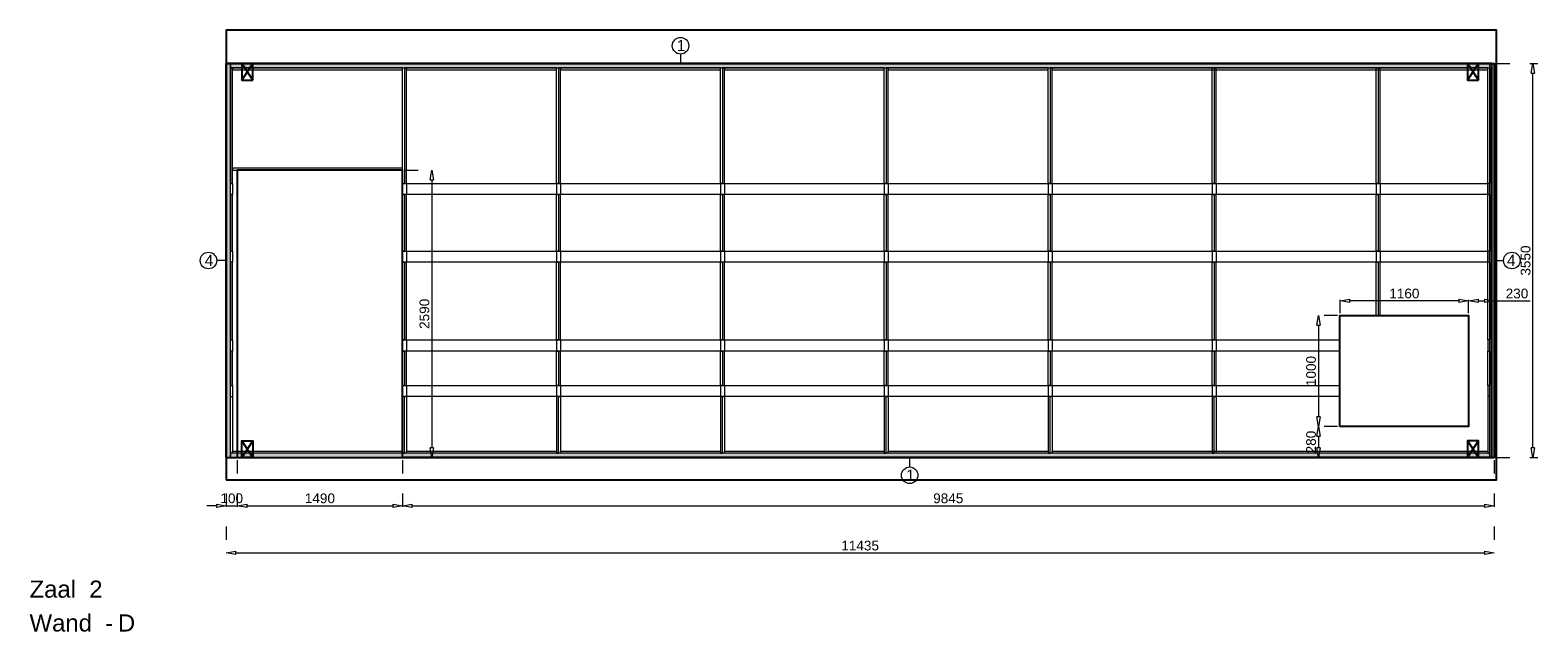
# Model space of a CAD drawing. Header units: millimetres. Extents: x 0 to 331873, y -101826 to 236919.
# Tile 26 of 57: x 103990 to 117587, y 21469 to 26889. Entities that reach past the tile are written whole.
import ezdxf

# ---------------------------------------------------------------- set-up
doc = ezdxf.new("R2010")
doc.units = ezdxf.units.MM
doc.header["$LTSCALE"] = 10
doc.linetypes.add('ACAD_ISO03W100', pattern=[30, 12, -18])
doc.linetypes.add('HIDDEN2', pattern=[0.1875, 0.125, -0.0625])
for name, color, linetype in [('$ dim', 1, 'Continuous'), ('$ symbolen', 8, 'Continuous'), ('40-h', 221, 'Continuous'), ('^ Bwkundig-bestaand', 250, 'Continuous'), ('DIM-DIM', 7, 'Continuous')]:
    doc.layers.add(name, color=color, linetype=linetype)
for name, color, linetype, lineweight in [('25-Staal-B', 150, 'Continuous', 25), ('40x120', 6, 'Continuous', 0), ('^ 0-Hout', 86, 'Continuous', 0), ('^ 0-Staal', 50, 'Continuous', 0), ('^ 0-Staal-txt', 7, 'Continuous', 0), ('s-horizontaal', 122, 'Continuous', 0)]:
    doc.layers.add(name, color=color, linetype=linetype, lineweight=lineweight)
doc.layers.add('omtrekwand', color=3, linetype='Continuous', plot=False)
doc.layers.get('$ dim').off()
doc.styles.add('Arial', font='arial.ttf')
doc.styles.get("Standard").update_dxf_attribs({"font": 'arial.ttf'})
doc.dimstyles.new('dim-11', dxfattribs={"dimscale": 35, "dimtxt": 2.5, "dimasz": 2.5, "dimexe": 1.25, "dimexo": 0.625, "dimtad": 1, "dimdec": 0, "dimtxsty": 'Arial', "dimblk": 'CLOSEDBLANK', "dimcen": 3, "dimclrd": 252, "dimclre": 252, "dimclrt": 7, "dimadec": 0, "dimazin": 0, "dimtfac": 1, "dimtdec": 0, "dimtmove": 0, "dimatfit": 3, "dimldrblk": 'CLOSEDBLANK', "dimfxl": 1, "dimlwd": 0, "dimlwe": 0, "dimarcsym": 0})
pattern_1 = [(0, (-119322.8295, -29662.964), (0.79375, 1.5875), [0, -1.5875])]

# ---------------------------------------------------------------- blocks, each defined once
blk = doc.blocks.new('_ClosedBlank')
at = {"color": 0, "linetype": 'ByBlock', "lineweight": -2}
for p, q in [((-1, 0.17), (0, 0)), ((-1, 0.17), (-1, -0.17)), ((0, 0), (-1, -0.17))]:
    blk.add_line(p, q, dxfattribs=at)
blk = doc.blocks.new('*D1047')
at = {"layer": 'Defpoints', "color": 0, "transparency": 16777216}
for p in [(134439, -61258), (134539, -61258), (134539, -61692)]:
    blk.add_point(p, dxfattribs=at)
at = {"layer": 'DIM-DIM', "color": 252, "linetype": 'ACAD_ISO03W100', "lineweight": 0, "transparency": 16777216}
for p, q in [((134439, -61280), (134439, -61736)), ((134539, -61280), (134539, -61736))]:
    blk.add_line(p, q, dxfattribs=at)
at = {"layer": 'DIM-DIM', "color": 252, "lineweight": 0, "transparency": 16777216}
for p, q in [((134351, -61692), (134264, -61692)), ((134439, -61692), (134539, -61692)), ((134626, -61692), (134714, -61692))]:
    blk.add_line(p, q, dxfattribs=at)
at = {"layer": 'DIM-DIM', "color": 252, "lineweight": 0, "transparency": 16777216, "xscale": 87.5, "yscale": 87.5, "zscale": 87.5}
blk.add_blockref('_ClosedBlank', (134439, -61692), dxfattribs=at)
at = {"layer": 'DIM-DIM', "color": 252, "lineweight": 0, "transparency": 16777216, "xscale": 87.5, "yscale": 87.5, "zscale": 87.5, "rotation": 180}
blk.add_blockref('_ClosedBlank', (134539, -61692), dxfattribs=at)
at = {"layer": 'DIM-DIM', "color": 7, "transparency": 16777216, "insert": (134489, -61625), "char_height": 87.5, "attachment_point": 5, "style": 'Arial'}
blk.add_mtext('100', dxfattribs=at)
blk = doc.blocks.new('*D1148')
at = {"layer": 'Defpoints', "color": 0, "transparency": 16777216}
for p in [(134539, -61258), (136029, -61258), (136029, -61692)]:
    blk.add_point(p, dxfattribs=at)
at = {"layer": 'DIM-DIM', "color": 252, "linetype": 'ACAD_ISO03W100', "lineweight": 0, "transparency": 16777216}
for p, q in [((134539, -61280), (134539, -61736)), ((136029, -61280), (136029, -61736))]:
    blk.add_line(p, q, dxfattribs=at)
at = {"layer": 'DIM-DIM', "color": 252, "lineweight": 0, "transparency": 16777216}
blk.add_line((134626, -61692), (135941, -61692), dxfattribs=at)
at = {"layer": 'DIM-DIM', "color": 252, "lineweight": 0, "transparency": 16777216, "xscale": 87.5, "yscale": 87.5, "zscale": 87.5, "rotation": 180}
blk.add_blockref('_ClosedBlank', (134539, -61692), dxfattribs=at)
at = {"layer": 'DIM-DIM', "color": 252, "lineweight": 0, "transparency": 16777216, "xscale": 87.5, "yscale": 87.5, "zscale": 87.5}
blk.add_blockref('_ClosedBlank', (136029, -61692), dxfattribs=at)
at = {"layer": 'DIM-DIM', "color": 7, "transparency": 16777216, "insert": (135284, -61625), "char_height": 87.5, "attachment_point": 5, "style": 'Arial'}
blk.add_mtext('1490', dxfattribs=at)
blk = doc.blocks.new('*D1149')
at = {"layer": 'Defpoints', "color": 0, "transparency": 16777216}
for p in [(136029, -61258), (145874, -61258), (145874, -61692)]:
    blk.add_point(p, dxfattribs=at)
at = {"layer": 'DIM-DIM', "color": 252, "linetype": 'ACAD_ISO03W100', "lineweight": 0, "transparency": 16777216}
for p, q in [((136029, -61280), (136029, -61736)), ((145874, -61280), (145874, -61736))]:
    blk.add_line(p, q, dxfattribs=at)
at = {"layer": 'DIM-DIM', "color": 252, "lineweight": 0, "transparency": 16777216}
blk.add_line((136116, -61692), (145786, -61692), dxfattribs=at)
at = {"layer": 'DIM-DIM', "color": 252, "lineweight": 0, "transparency": 16777216, "xscale": 87.5, "yscale": 87.5, "zscale": 87.5, "rotation": 180}
blk.add_blockref('_ClosedBlank', (136029, -61692), dxfattribs=at)
at = {"layer": 'DIM-DIM', "color": 252, "lineweight": 0, "transparency": 16777216, "xscale": 87.5, "yscale": 87.5, "zscale": 87.5}
blk.add_blockref('_ClosedBlank', (145874, -61692), dxfattribs=at)
at = {"layer": 'DIM-DIM', "color": 7, "transparency": 16777216, "insert": (140951, -61625), "char_height": 87.5, "attachment_point": 5, "style": 'Arial'}
blk.add_mtext('9845', dxfattribs=at)
blk = doc.blocks.new('*D1150')
at = {"layer": 'Defpoints', "color": 0, "transparency": 16777216}
for p in [(145874, -57708), (146224, -57708), (145874, -61258)]:
    blk.add_point(p, dxfattribs=at)
at = {"layer": 'DIM-DIM', "color": 252, "linetype": 'ACAD_ISO03W100', "lineweight": 0, "transparency": 16777216}
for p, q in [((145896, -57708), (146268, -57708)), ((145896, -61258), (146268, -61258))]:
    blk.add_line(p, q, dxfattribs=at)
at = {"layer": 'DIM-DIM', "color": 252, "lineweight": 0, "transparency": 16777216}
blk.add_line((146224, -61170), (146224, -57795), dxfattribs=at)
at = {"layer": 'DIM-DIM', "color": 252, "lineweight": 0, "transparency": 16777216, "xscale": 87.5, "yscale": 87.5, "zscale": 87.5}
for p, rotation in [((146224, -57708), 90), ((146224, -61258), 270)]:
    blk.add_blockref('_ClosedBlank', p, dxfattribs=dict(at, rotation=rotation))
at = {"layer": 'DIM-DIM', "color": 7, "transparency": 16777216, "insert": (146158, -59483), "char_height": 87.5, "attachment_point": 5, "rotation": 90, "style": 'Arial'}
blk.add_mtext('3550', dxfattribs=at)
blk = doc.blocks.new('*D1151')
at = {"layer": 'Defpoints', "color": 0, "transparency": 16777216}
for p in [(134439, -61258), (145874, -61258), (145874, -62117)]:
    blk.add_point(p, dxfattribs=at)
at = {"layer": 'DIM-DIM', "color": 252, "linetype": 'ACAD_ISO03W100', "lineweight": 0, "transparency": 16777216}
for p, q in [((134439, -61280), (134439, -62161)), ((145874, -61280), (145874, -62161))]:
    blk.add_line(p, q, dxfattribs=at)
at = {"layer": 'DIM-DIM', "color": 252, "lineweight": 0, "transparency": 16777216}
blk.add_line((134526, -62117), (145786, -62117), dxfattribs=at)
at = {"layer": 'DIM-DIM', "color": 252, "lineweight": 0, "transparency": 16777216, "xscale": 87.5, "yscale": 87.5, "zscale": 87.5, "rotation": 180}
blk.add_blockref('_ClosedBlank', (134439, -62117), dxfattribs=at)
at = {"layer": 'DIM-DIM', "color": 252, "lineweight": 0, "transparency": 16777216, "xscale": 87.5, "yscale": 87.5, "zscale": 87.5}
blk.add_blockref('_ClosedBlank', (145874, -62117), dxfattribs=at)
at = {"layer": 'DIM-DIM', "color": 7, "transparency": 16777216, "insert": (140156, -62051), "char_height": 87.5, "attachment_point": 5, "style": 'Arial'}
blk.add_mtext('11435', dxfattribs=at)
blk = doc.blocks.new('*D1152')
at = {"layer": 'Defpoints', "color": 0, "transparency": 16777216}
for p in [(144484, -59847), (144484, -59978), (145644, -59978)]:
    blk.add_point(p, dxfattribs=at)
at = {"layer": 'DIM-DIM', "color": 252, "linetype": 'ACAD_ISO03W100', "lineweight": 0, "transparency": 16777216}
for p, q in [((144484, -59956), (144484, -59803)), ((145644, -59956), (145644, -59803))]:
    blk.add_line(p, q, dxfattribs=at)
at = {"layer": 'DIM-DIM', "color": 252, "lineweight": 0, "transparency": 16777216}
blk.add_line((145556, -59847), (144571, -59847), dxfattribs=at)
at = {"layer": 'DIM-DIM', "color": 252, "lineweight": 0, "transparency": 16777216, "xscale": 87.5, "yscale": 87.5, "zscale": 87.5, "rotation": 180}
blk.add_blockref('_ClosedBlank', (144484, -59847), dxfattribs=at)
at = {"layer": 'DIM-DIM', "color": 252, "lineweight": 0, "transparency": 16777216, "xscale": 87.5, "yscale": 87.5, "zscale": 87.5}
blk.add_blockref('_ClosedBlank', (145644, -59847), dxfattribs=at)
at = {"layer": 'DIM-DIM', "color": 7, "transparency": 16777216, "insert": (145064, -59780), "char_height": 87.5, "attachment_point": 5, "style": 'Arial'}
blk.add_mtext('1160', dxfattribs=at)
blk = doc.blocks.new('*D1153')
at = {"layer": 'Defpoints', "color": 0, "transparency": 16777216}
for p in [(144484, -59978), (144290, -60978), (144484, -60978)]:
    blk.add_point(p, dxfattribs=at)
at = {"layer": 'DIM-DIM', "color": 252, "linetype": 'ACAD_ISO03W100', "lineweight": 0, "transparency": 16777216}
for p, q in [((144462, -59978), (144246, -59978)), ((144462, -60978), (144246, -60978))]:
    blk.add_line(p, q, dxfattribs=at)
at = {"layer": 'DIM-DIM', "color": 252, "lineweight": 0, "transparency": 16777216}
blk.add_line((144290, -60065), (144290, -60890), dxfattribs=at)
at = {"layer": 'DIM-DIM', "color": 252, "lineweight": 0, "transparency": 16777216, "xscale": 87.5, "yscale": 87.5, "zscale": 87.5}
for p, rotation in [((144290, -59978), 90), ((144290, -60978), 270)]:
    blk.add_blockref('_ClosedBlank', p, dxfattribs=dict(at, rotation=rotation))
at = {"layer": 'DIM-DIM', "color": 7, "transparency": 16777216, "insert": (144223, -60478), "char_height": 87.5, "attachment_point": 5, "rotation": 90, "style": 'Arial'}
blk.add_mtext('1000', dxfattribs=at)
blk = doc.blocks.new('*D1154')
at = {"layer": 'Defpoints', "color": 0, "transparency": 16777216}
for p in [(144484, -60978), (144290, -61258), (144484, -61258)]:
    blk.add_point(p, dxfattribs=at)
at = {"layer": 'DIM-DIM', "color": 252, "linetype": 'ACAD_ISO03W100', "lineweight": 0, "transparency": 16777216}
for p, q in [((144462, -60978), (144246, -60978)), ((144462, -61258), (144246, -61258))]:
    blk.add_line(p, q, dxfattribs=at)
at = {"layer": 'DIM-DIM', "color": 252, "lineweight": 0, "transparency": 16777216}
blk.add_line((144290, -61065), (144290, -61170), dxfattribs=at)
at = {"layer": 'DIM-DIM', "color": 252, "lineweight": 0, "transparency": 16777216, "xscale": 87.5, "yscale": 87.5, "zscale": 87.5}
for p, rotation in [((144290, -60978), 90), ((144290, -61258), 270)]:
    blk.add_blockref('_ClosedBlank', p, dxfattribs=dict(at, rotation=rotation))
at = {"layer": 'DIM-DIM', "color": 7, "transparency": 16777216, "insert": (144223, -61118), "char_height": 87.5, "attachment_point": 5, "rotation": 90, "style": 'Arial'}
blk.add_mtext('280', dxfattribs=at)
blk = doc.blocks.new('*D1155')
at = {"layer": 'Defpoints', "color": 0, "transparency": 16777216}
for p in [(145874, -59847), (145644, -59978), (145874, -59978)]:
    blk.add_point(p, dxfattribs=at)
at = {"layer": 'DIM-DIM', "color": 252, "linetype": 'ACAD_ISO03W100', "lineweight": 0, "transparency": 16777216}
for p, q in [((145644, -59956), (145644, -59803)), ((145874, -59956), (145874, -59803))]:
    blk.add_line(p, q, dxfattribs=at)
at = {"layer": 'DIM-DIM', "color": 252, "lineweight": 0, "transparency": 16777216}
for p, q in [((145731, -59847), (145786, -59847)), ((145874, -59847), (146199, -59847))]:
    blk.add_line(p, q, dxfattribs=at)
at = {"layer": 'DIM-DIM', "color": 252, "lineweight": 0, "transparency": 16777216, "xscale": 87.5, "yscale": 87.5, "zscale": 87.5, "rotation": 180}
blk.add_blockref('_ClosedBlank', (145644, -59847), dxfattribs=at)
at = {"layer": 'DIM-DIM', "color": 252, "lineweight": 0, "transparency": 16777216, "xscale": 87.5, "yscale": 87.5, "zscale": 87.5}
blk.add_blockref('_ClosedBlank', (145874, -59847), dxfattribs=at)
at = {"layer": 'DIM-DIM', "color": 7, "transparency": 16777216, "insert": (146080, -59780), "char_height": 87.5, "attachment_point": 5, "style": 'Arial'}
blk.add_mtext('230', dxfattribs=at)
blk = doc.blocks.new('*D1257')
at = {"layer": 'Defpoints', "color": 0, "transparency": 16777216}
for p in [(136029, -58668), (136029, -61258), (136293, -61258)]:
    blk.add_point(p, dxfattribs=at)
at = {"layer": 'DIM-DIM', "color": 252, "linetype": 'ACAD_ISO03W100', "lineweight": 0, "transparency": 16777216}
for p, q in [((136051, -58668), (136337, -58668)), ((136051, -61258), (136337, -61258))]:
    blk.add_line(p, q, dxfattribs=at)
at = {"layer": 'DIM-DIM', "color": 252, "lineweight": 0, "transparency": 16777216}
blk.add_line((136293, -58755), (136293, -61170), dxfattribs=at)
at = {"layer": 'DIM-DIM', "color": 252, "lineweight": 0, "transparency": 16777216, "xscale": 87.5, "yscale": 87.5, "zscale": 87.5}
for p, rotation in [((136293, -58668), 90), ((136293, -61258), 270)]:
    blk.add_blockref('_ClosedBlank', p, dxfattribs=dict(at, rotation=rotation))
at = {"layer": 'DIM-DIM', "color": 7, "transparency": 16777216, "insert": (136227, -59963), "char_height": 87.5, "attachment_point": 5, "rotation": 90, "style": 'Arial'}
blk.add_mtext('2590', dxfattribs=at)
blk = doc.blocks.new('kabeldoorvoer')
at = {"layer": '$ symbolen'}
blk.add_lwpolyline([(-150, 0), (0, 0), (0, 100), (-150, 100)], close=True, dxfattribs=at)
blk.add_lwpolyline([(-150, 100), (0, 0), (0, 100), (-150, 0)], dxfattribs=at)
blk = doc.blocks.new('staal_01')
at = {"layer": '^ 0-Staal'}
blk.add_lwpolyline([(0, 82), (0, 0)], dxfattribs=at)
blk.add_circle((0, 157), 74.7, dxfattribs=at)
at = {"layer": '^ 0-Staal', "insert": (-33, 209), "char_height": 100, "attachment_point": 1}
blk.add_mtext_dynamic_manual_height_columns('1', width=136.03, gutter_width=12.5, heights=[0], dxfattribs=at)
blk = doc.blocks.new('staal_01_onder')
at = {"layer": '^ 0-Staal'}
blk.add_lwpolyline([(157857, 52616), (157857, 52699)], dxfattribs=at)
blk.add_circle((157857, 52542), 74.7, dxfattribs=at)
at = {"layer": '^ 0-Staal', "insert": (157824, 52593), "char_height": 100, "attachment_point": 1}
blk.add_mtext_dynamic_manual_height_columns('1', width=136.03, gutter_width=12.5, heights=[0], dxfattribs=at)
blk = doc.blocks.new('stijl')
at = {"layer": '^ 0-Hout'}
for points in [[(0, -1040), (-18, -1040), (-18, 0), (0, 0)], [(0, -1040), (18, -1040), (18, 0), (0, 0)], [(0, -1650), (-18, -1650), (-18, -1140), (0, -1140)], [(0, -1650), (18, -1650), (18, -1140), (0, -1140)], [(0, -2450), (-18, -2450), (-18, -1750), (0, -1750)], [(0, -2450), (18, -2450), (18, -1750), (0, -1750)], [(0, -2860), (-18, -2860), (-18, -2550), (0, -2550)], [(0, -2860), (18, -2860), (18, -2550), (0, -2550)], [(0, -2960), (-18, -2960), (-18, -3470), (0, -3470)], [(0, -2960), (18, -2960), (18, -3470), (0, -3470)]]:
    blk.add_lwpolyline(points, close=True, dxfattribs=at)
at = {"layer": '^ 0-Hout', "linetype": 'HIDDEN2'}
for points in [[(-18, -1040), (-18, -1140)], [(18, -1040), (18, -1140)], [(-18, -1650), (-18, -1750)], [(18, -1650), (18, -1750)], [(-18, -2450), (-18, -2550)], [(18, -2450), (18, -2550)], [(-18, -2860), (-18, -2960)], [(18, -2860), (18, -2960)]]:
    blk.add_lwpolyline(points, dxfattribs=at)
blk = doc.blocks.new('2d')
at = {"layer": '25-Staal-B'}
blk.add_lwpolyline([(134438.7, -61257.7), (134438.7, -57707.7), (145873.7, -57707.7), (145873.7, -61257.7), (136028.7, -61257.7), (136028.7, -58667.7), (134538.7, -58667.7), (134538.7, -61257.7)], dxfattribs=at)
blk.add_lwpolyline([(144483.7, -60977.7), (144483.7, -59977.7), (145643.7, -59977.7), (145643.7, -60977.7)], close=True, dxfattribs=at)
at = {"layer": '^ 0-Staal-txt', "lineweight": 0, "style": 'Arial'}
for s, height, p in [('Zaal  2', 154.21, (132665.4, -62519.7)), ('Wand  - ', 154.21, (132665.4, -62824.5)), ('D', 154.2, (133462.5, -62824.5))]:
    blk.add_text(s, height=height, dxfattribs=at).set_placement(p)
at = {"layer": 'DIM-DIM'}
for base, p1, p2, picture, middle in [((144289.8, 7058.7), (144483.7, -60977.7), (144483.7, 7058.7), '*D1154', (144223.3, -61117.7)), ((146224.3, -57707.7), (145873.7, -61257.7), (145873.7, -57707.7), '*D1150', (146157.7, -59482.7)), ((136293.3, -61257.7), (136028.7, -58667.7), (136028.7, -61257.7), '*D1257', (136226.7, -59962.7)), ((144289.8, -60977.7), (144483.7, -59977.7), (144483.7, -60977.7), '*D1153', (144223.3, -60477.7))]:
    dim = blk.add_linear_dim(base=base, p1=p1, p2=p2, angle=90, dimstyle='dim-11', dxfattribs=at)
    dim.commit()
    dim.dimension.update_dxf_attribs({"geometry": picture, "text_midpoint": middle})
for base, p1, p2, picture, middle in [((144483.7, -59846.6), (145643.7, -59977.7), (144483.7, -59977.7), '*D1152', (145063.7, -59780)), ((145873.7, -59846.6), (145643.7, -59977.7), (145873.7, -59977.7), '*D1155', (146080.3, -59780)), ((145873.7, -62117.4), (134438.7, -61257.7), (145873.7, -61257.7), '*D1151', (140156.2, -62050.8)), ((136028.7, -61691.9), (134538.7, -61257.7), (136028.7, -61257.7), '*D1148', (135283.7, -61625.3)), ((145873.7, -61691.9), (136028.7, -61257.7), (145873.7, -61257.7), '*D1149', (140951.2, -61625.3))]:
    dim = blk.add_linear_dim(base=base, p1=p1, p2=p2, dimstyle='dim-11', dxfattribs=at)
    dim.commit()
    dim.dimension.update_dxf_attribs({"geometry": picture, "text_midpoint": middle})
dim = blk.add_linear_dim(base=(134538.7, -61691.9), p1=(134438.7, -61257.7), p2=(134538.7, -61257.7), dimstyle='dim-11', dxfattribs=at)
dim.commit()
dim.dimension.update_dxf_attribs({"geometry": '*D1047', "text_midpoint": (134488.7, -61691.9), "dimtype": 128})

msp = doc.modelspace()

# ---------------------------------------------------------------- hatches: boundary and pattern name
at = {"layer": '40-h'}
h = msp.add_hatch(dxfattribs=at)
h.set_pattern_fill('DOTS', color=256)
h.set_pattern_definition(pattern_1)
h.paths.add_polyline_path([(105757.37, 23038.55), (105797.37, 23038.55), (105797.37, 26588.55), (105757.37, 26588.55)])
h = msp.add_hatch(dxfattribs=at)
h.set_pattern_fill('DOTS', color=256)
h.set_pattern_definition(pattern_1)
h.paths.add_polyline_path([(117152.37, 26548.55), (117152.37, 26588.55), (105797.37, 26588.55), (105797.37, 26548.55)])
h.paths.add_polyline_path([(117192.37, 23038.55), (117152.37, 23038.55), (117152.37, 26588.55), (117192.37, 26588.55)])
h.paths.add_polyline_path([(117152.37, 23038.55), (117152.37, 23078.55), (105797.37, 23078.55), (105797.37, 23038.55)])

# ---------------------------------------------------------------- linework, layer by layer
at = {"layer": '40x120'}
for points in [[(105757.37, 23038.55), (105797.37, 23038.55), (105797.37, 26588.55), (105757.37, 26588.55)], [(105757.37, 23038.55), (105797.37, 23038.55), (105797.37, 26588.55), (105757.37, 26588.55)], [(117152.37, 26548.55), (117152.37, 26588.55), (105797.37, 26588.55), (105797.37, 26548.55)], [(117192.37, 23038.55), (117152.37, 23038.55), (117152.37, 26588.55), (117192.37, 26588.55)], [(117192.37, 23038.55), (117152.37, 23038.55), (117152.37, 26588.55), (117192.37, 26588.55)], [(117152.37, 23038.55), (117152.37, 23078.55), (105797.37, 23078.55), (105797.37, 23038.55)]]:
    msp.add_lwpolyline(points, close=True, dxfattribs=at)
at = {"layer": '^ 0-Hout'}
for points in [[(105797.37, 25508.55), (105815.37, 25508.55), (105815.37, 26548.55), (105797.37, 26548.55)], [(107347.37, 26530.55), (107347.37, 26548.55), (105815.37, 26548.55), (105815.37, 26530.55)], [(108736.04, 26530.55), (108736.04, 26548.55), (107383.37, 26548.55), (107383.37, 26530.55)], [(110214.37, 26530.55), (110214.37, 26548.55), (108772.04, 26548.55), (108772.04, 26530.55)], [(111692.71, 26530.55), (111692.71, 26548.55), (110250.37, 26548.55), (110250.37, 26530.55)], [(113171.04, 26530.55), (113171.04, 26548.55), (111728.71, 26548.55), (111728.71, 26530.55)], [(117134.37, 26530.55), (117134.37, 26548.55), (113207.04, 26548.55), (113207.04, 26530.55)], [(116145.71, 25508.55), (116127.71, 25508.55), (116127.71, 26548.55), (116145.71, 26548.55)], [(116145.71, 25508.55), (116163.71, 25508.55), (116163.71, 26548.55), (116145.71, 26548.55)], [(117152.37, 25508.55), (117134.37, 25508.55), (117134.37, 26548.55), (117152.37, 26548.55)], [(107347.37, 25628.55), (107347.37, 25646.55), (105815.37, 25646.55), (105815.37, 25628.55)], [(105797.37, 24898.55), (105815.37, 24898.55), (105815.37, 25408.55), (105797.37, 25408.55)], [(116145.71, 24898.55), (116127.71, 24898.55), (116127.71, 25408.55), (116145.71, 25408.55)], [(116145.71, 24898.55), (116163.71, 24898.55), (116163.71, 25408.55), (116145.71, 25408.55)], [(117152.37, 24898.55), (117134.37, 24898.55), (117134.37, 25408.55), (117152.37, 25408.55)], [(105797.37, 24098.55), (105815.37, 24098.55), (105815.37, 24798.55), (105797.37, 24798.55)], [(117152.37, 24098.55), (117134.37, 24098.55), (117134.37, 24798.55), (117152.37, 24798.55)], [(105797.37, 23688.55), (105815.37, 23688.55), (105815.37, 23998.55), (105797.37, 23998.55)], [(117152.37, 23688.55), (117134.37, 23688.55), (117134.37, 23998.55), (117152.37, 23998.55)], [(105797.37, 23588.55), (105815.37, 23588.55), (105815.37, 23078.55), (105797.37, 23078.55)], [(117152.37, 23588.55), (117134.37, 23588.55), (117134.37, 23078.55), (117152.37, 23078.55)], [(107347.37, 23096.55), (107347.37, 23078.55), (105815.37, 23078.55), (105815.37, 23096.55)], [(108736.04, 23096.55), (108736.04, 23078.55), (107383.37, 23078.55), (107383.37, 23096.55)], [(110214.37, 23096.55), (110214.37, 23078.55), (108772.04, 23078.55), (108772.04, 23096.55)], [(111692.71, 23096.55), (111692.71, 23078.55), (110250.37, 23078.55), (110250.37, 23096.55)], [(113171.04, 23096.55), (113171.04, 23078.55), (111728.71, 23078.55), (111728.71, 23096.55)], [(117134.37, 23096.55), (117134.37, 23078.55), (113207.04, 23078.55), (113207.04, 23096.55)]]:
    msp.add_lwpolyline(points, close=True, dxfattribs=at)
at = {"layer": '^ 0-Hout', "linetype": 'HIDDEN2'}
for points in [[(105815.37, 25508.55), (105815.37, 25408.55)], [(116127.71, 25508.55), (116127.71, 25408.55)], [(116163.71, 25508.55), (116163.71, 25408.55)], [(117134.37, 25508.55), (117134.37, 25408.55)], [(105815.37, 24898.55), (105815.37, 24798.55)], [(116127.71, 24898.55), (116127.71, 24798.55)], [(116163.71, 24898.55), (116163.71, 24798.55)], [(117134.37, 24898.55), (117134.37, 24798.55)], [(105815.37, 24098.55), (105815.37, 23998.55)], [(117134.37, 24098.55), (117134.37, 23998.55)], [(105815.37, 23688.55), (105815.37, 23588.55)], [(117134.37, 23688.55), (117134.37, 23588.55)]]:
    msp.add_lwpolyline(points, dxfattribs=at)
at = {"layer": '^ 0-Hout'}
for points in [[(116127.71, 24318.55), (116127.71, 24798.55), (116145.71, 24798.55), (116145.71, 24318.55)], [(116163.71, 24318.55), (116163.71, 24798.55), (116145.71, 24798.55), (116145.71, 24318.55)]]:
    msp.add_lwpolyline(points, dxfattribs=at)
at = {"layer": '^ 0-Staal'}
for points in [[(105754.37, 23035.55), (105757.37, 23035.55), (105757.37, 26591.55), (105754.37, 26591.55)], [(105757.37, 26591.55), (117192.37, 26591.55), (117192.37, 26588.55), (105757.37, 26588.55)], [(117195.37, 23035.55), (117192.37, 23035.55), (117192.37, 26591.55), (117195.37, 26591.55)], [(117192.37, 23038.55), (105757.37, 23038.55), (105757.37, 23035.55), (117192.37, 23035.55)]]:
    msp.add_lwpolyline(points, close=True, dxfattribs=at)
for points in [[(105754.37, 24813.55), (105672.14, 24813.55)], [(117195.37, 24813.55), (117277.6, 24813.55)]]:
    msp.add_lwpolyline(points, dxfattribs=at)
for centre in [(105597.49, 24813.55), (117352.26, 24813.55)]:
    msp.add_circle(centre, 74.65, dxfattribs=at)
at = {"layer": '^ Bwkundig-bestaand', "color": 253}
msp.add_lwpolyline([(105757.37, 22838.55), (117212.37, 22838.55), (117212.37, 26888.55), (105757.37, 26888.55)], close=True, dxfattribs=at)
at = {"layer": 'omtrekwand'}
msp.add_lwpolyline([(105757.37, 23038.55), (117172.37, 23038.55), (117172.37, 26588.55), (105757.37, 26588.55)], close=True, dxfattribs=at)
at = {"layer": 's-horizontaal'}
for points in [[(107347.37, 25508.55), (117132.37, 25508.55), (117132.37, 25408.55), (107347.37, 25408.55)], [(107347.37, 24898.55), (117132.37, 24898.55), (117132.37, 24798.55), (107347.37, 24798.55)], [(107347.37, 24098.55), (115802.37, 24098.55), (115802.37, 23998.55), (107347.37, 23998.55)], [(107347.37, 23688.55), (115802.37, 23688.55), (115802.37, 23588.55), (107347.37, 23588.55)]]:
    msp.add_lwpolyline(points, close=True, dxfattribs=at)

# ---------------------------------------------------------------- block references
at = {"layer": '$ dim'}
for p in [(107365.37, 26548.55), (108754.04, 26548.55), (110232.37, 26548.55), (111710.71, 26548.55), (113189.04, 26548.55), (114667.37, 26548.55)]:
    msp.add_blockref('stijl', p, dxfattribs=at)
at = {"layer": '$ symbolen'}
for p, rotation in [((105997.37, 26588.55), 90), ((117052.37, 26588.55), 90.00000000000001), ((117052.37, 23188.55), 90.00000000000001)]:
    msp.add_blockref('kabeldoorvoer', p, dxfattribs=dict(at, rotation=rotation))
at = {"layer": '$ symbolen', "xscale": -1, "rotation": 270}
msp.add_blockref('kabeldoorvoer', (105897.37, 23188.55), dxfattribs=at)
at = {"layer": '^ 0-Staal'}
for name, p in [('staal_01', (109855.04, 26591.55)), ('staal_01_onder', (-45935.42, -29662.96))]:
    msp.add_blockref(name, p, dxfattribs=at)
at = {"layer": 'DIM-DIM'}
msp.add_blockref('2d', (-28681.31, 84296.23), dxfattribs=at)

# ---------------------------------------------------------------- texts
at = {"layer": '^ 0-Staal', "char_height": 100}
for insert, attachment_point in [((105564.36, 24865.37), 1), ((117385.39, 24865.37), 3)]:
    msp.add_mtext_dynamic_manual_height_columns('4', width=136.0341, gutter_width=12.5, heights=[0], dxfattribs=dict(at, insert=insert, attachment_point=attachment_point))

doc.saveas('drawing.dxf')
